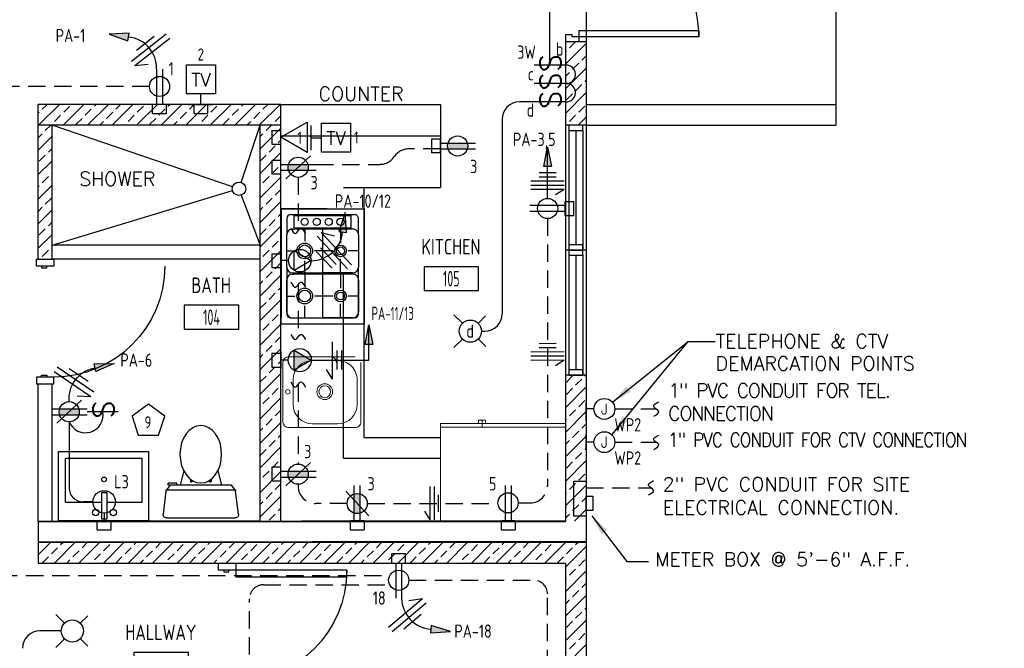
# Model space of a CAD drawing. Header units: inches. Extents: x 23373 to 33923, y 1540 to 5670.
# Tile 66 of 106: x 30240 to 30524, y 2423 to 2605. Entities that reach past the tile are written whole.
import ezdxf
from ezdxf.enums import TextEntityAlignment as Align

# ---------------------------------------------------------------- set-up
doc = ezdxf.new("R2010")
doc.units = ezdxf.units.IN
doc.header["$LTSCALE"] = 2
doc.header["$MEASUREMENT"] = 0
for name, pattern in [('DASHED', [0.75, 0.5, -0.25]), ('HIDDEN', [0.375, 0.25, -0.125]), ('HIDDEN2', [0.1875, 0.125, -0.0625])]:
    doc.linetypes.add(name, pattern=pattern)
doc.layers.get('0').update_dxf_attribs({"color": 8, "linetype": 'CONTINUOUS'})
for name, color, linetype in [('a-door', 8, 'CONTINUOUS'), ('eeCtvDist', 5, 'CONTINUOUS'), ('eeEquipment', 4, 'CONTINUOUS'), ('eeLight-LINE', 5, 'CONTINUOUS'), ('eeLightDist', 200, 'CONTINUOUS'), ('eeLightSwitches', 200, 'CONTINUOUS'), ('eeRecepDist', 120, 'CONTINUOUS'), ('eeRecepLINE', 120, 'HIDDEN'), ('eeTelDist', 5, 'CONTINUOUS'), ('EL-ANNO-TEXT', 4, 'CONTINUOUS'), ('FIXT', 8, 'CONTINUOUS'), ('G-SYMB', 1, 'CONTINUOUS'), ('Hatch-ExisWalls', 123, 'CONTINUOUS'), ('RECEP-DIST', 120, 'HIDDEN2'), ('roof', 8, 'DASHED'), ('TEXT', 2, 'CONTINUOUS'), ('Walls', 1, 'CONTINUOUS')]:
    doc.layers.add(name, color=color, linetype=linetype)
doc.layers.add('I-FURN', color=9, linetype='CONTINUOUS', lineweight=9)
doc.styles.add('100-48', font='archstyl.shx', dxfattribs={"width": 0.9, "height": 4.8})
doc.styles.add('COMP', font='simplex.shx', dxfattribs={"height": 9})
doc.styles.add('MED', font='archstyl.shx', dxfattribs={"width": 0.8, "height": 0.125})
doc.styles.get("Standard").update_dxf_attribs({"font": 'simplex.shx'})
doc.dimstyles.new('Copy of STANDARD', dxfattribs={"dimtxt": 8, "dimasz": 3, "dimexe": 3, "dimexo": 3, "dimgap": 3, "dimtad": 1, "dimrnd": 1, "dimzin": 3, "dimdsep": 46, "dimlunit": 4, "dimtxsty": 'Standard', "dimblk": 'ARCHTICK', "dimcen": 3, "dimdle": 3, "dimadec": 0, "dimazin": 0, "dimtfac": 1, "dimtix": 1, "dimtofl": 0, "dimtmove": 1, "dimatfit": 3, "dimfxl": 3, "dimtolj": 1, "dimtzin": 0, "dimlwd": -1, "dimlwe": -1, "dimarcsym": 0})
pattern_1 = [(45, (964.291, -41.873), (-3.5355339, 3.5355339), []), (45, (967.8267, -41.873), (-3.5355339, 3.5355339), [2.5, -1.25])]

# ---------------------------------------------------------------- blocks, each defined once
blk = doc.blocks.new('Recep-1')
at = {"layer": 'eeRecepDist', "linetype": 'Continuous'}
for p, q in [((0, 0.0176), (0.2108, 0.0176)), ((0, -0.0176), (0.2108, -0.0176))]:
    blk.add_line(p, q, dxfattribs=at)
blk.add_circle((0.1032, 0), 0.0606, dxfattribs=at)
blk = doc.blocks.new('CEIL-LGT')
at = {"layer": 'eeLightDist', "linetype": 'ByBlock'}
for p, q in [((-0.0477, 0.0477), (-0.0991, 0.0991)), ((0.047, 0.047), (0.0916, 0.0916)), ((-0.047, -0.047), (-0.0987, -0.0987)), ((0.0477, -0.0477), (0.0918, -0.0918))]:
    blk.add_line(p, q, dxfattribs=at)
blk.add_circle((0, 0), 0.0667, dxfattribs=at)
blk = doc.blocks.new('HR RECEPT')
at = {"layer": 'eeRecepDist', "linetype": 'Continuous'}
blk.add_hatch(color=256, dxfattribs=at).paths.add_polyline_path([(-0.2131, -0.2833), (-0.1716, -0.1701), (-0.2169, -0.1628)])
for p, q in [((-0.1716, -0.1701), (-0.2169, -0.1628)), ((-0.2169, -0.1628), (-0.2131, -0.2833)), ((-0.2131, -0.2833), (-0.1716, -0.1701))]:
    blk.add_line(p, q, dxfattribs=at)
at = {"layer": 'eeRecepDist', "linetype": 'ByBlock'}
blk.add_arc((-0.0063, -0.1893), 0.1894, 88.09486, 173.0878, dxfattribs=at)
blk = doc.blocks.new('WiresA')
at = {"layer": 'eeRecepDist'}
for p, q in [((0, 0.1333), (0, -0.1333)), ((0.0333, 0.1333), (0.0768, 0.0641)), ((0.0333, 0.1333), (0.0333, -0.1333)), ((-0.0333, 0.0681), (-0.0333, -0.0681))]:
    blk.add_line(p, q, dxfattribs=at)
blk = doc.blocks.new('CAJA 4X4 LUCES')
at = {"layer": 'eeLight-LINE', "color": 8, "ltscale": 2}
for p, q in [((24065.99, 2814.84), (24061.99, 2814.84)), ((24061.99, 2812.21), (24061.99, 2814.84)), ((24065.99, 2812.21), (24065.99, 2814.84)), ((24061.99, 2812.21), (24065.99, 2812.21))]:
    blk.add_line(p, q, dxfattribs=at)
blk = doc.blocks.new('AINC-ROOMID')
at = {"layer": 'G-SYMB'}
blk.add_lwpolyline([(-0.2473, -0.3519), (0.2533, -0.3519), (0.2533, -0.1607), (-0.2473, -0.1607)], close=True, dxfattribs=at)
at = {"layer": 'G-SYMB', "color": 4, "linetype": 'Continuous', "style": 'MED', "oblique": -180, "text_generation_flag": 6}
for tag, p in [('%%UROOM-ID', (0, 0.2093)), ('%%USPAN', (0, 0))]:
    blk.add_attdef(tag, text='', height=0.125, rotation=180, dxfattribs=at).set_placement(p, align=Align.MIDDLE)
at = {"layer": 'G-SYMB', "color": 4, "linetype": 'Continuous', "style": 'MED', "text_generation_flag": 6, "width": 0.75}
blk.add_attdef('R-NUM', text='', height=0.125, rotation=180, dxfattribs=at).set_placement((0.003, -0.2563), align=Align.MIDDLE)
blk = doc.blocks.new('HOME RUN')
at = {"layer": 'eeRecepDist', "linetype": 'Continuous'}
blk.add_hatch(color=256, dxfattribs=at).paths.add_polyline_path([(137.539, 589.731), (137.558, 589.85), (137.5121, 589.8485)])
for p, q in [((137.558, 589.85), (137.5121, 589.8485)), ((137.5121, 589.8485), (137.539, 589.731)), ((137.539, 589.731), (137.558, 589.85))]:
    blk.add_line(p, q, dxfattribs=at)
at = {"layer": 'eeRecepDist', "linetype": 'ByBlock', "ltscale": 7}
blk.add_arc((137.7239, 589.8629), 0.1894, 99.13572, 184.12866, dxfattribs=at)
blk = doc.blocks.new('50 AMPS')
at = {"layer": 'eeRecepDist', "linetype": 'Continuous'}
for p, q in [((137.6938, 590.0498), (137.7945, 590.1086)), ((137.7945, 590.1086), (137.7953, 589.9915)), ((137.8743, 589.9973), (137.8743, 590.1024)), ((137.7953, 589.9915), (137.6938, 590.0498)), ((137.8287, 590.0498), (137.8743, 590.0498))]:
    blk.add_line(p, q, dxfattribs=at)
blk.add_circle((137.7613, 590.0498), 0.0675, dxfattribs=at)
blk = doc.blocks.new('Wires2A')
at = {"layer": 'eeRecepDist'}
for p, q in [((0, 0.1333), (0, -0.1333)), ((0.0333, 0.1333), (0.0333, -0.1333)), ((0.0333, 0.1333), (0.0768, 0.0641)), ((-0.0667, 0.0681), (-0.0667, -0.0681)), ((-0.0333, 0.0681), (-0.0333, -0.0681))]:
    blk.add_line(p, q, dxfattribs=at)
blk = doc.blocks.new('RECEP-gf')
at = {"layer": 'eeRecepDist'}
blk.add_hatch(color=256, dxfattribs=at).paths.add_polyline_path([(137.8165, 590.8342, 0.073698), (137.8191, 590.8518, 0.073698), (137.8165, 590.8693), (137.7006, 590.8693, 0.073698), (137.698, 590.8518, 0.073698), (137.7006, 590.8342)])
at = {"layer": 'eeRecepDist', "linetype": 'Continuous'}
for p, q in [((137.6553, 590.8693), (137.8662, 590.8693)), ((137.6553, 590.8342), (137.8662, 590.8342))]:
    blk.add_line(p, q, dxfattribs=at)
blk.add_circle((137.7585, 590.8518), 0.0606, dxfattribs=at)
blk = doc.blocks.new('GF RECEP ACT')
at = {"layer": 'eeRecepDist'}
blk.add_line((137.6845, 589.8277), (137.8326, 589.9662), dxfattribs=at)
blk.add_blockref('RECEP-gf', (0, -0.9548), dxfattribs=at)
blk = doc.blocks.new('SP-SW')
at = {"layer": 'eeLightSwitches', "linetype": 'ByBlock'}
blk.add_line((0, 0), (0, 0.1873), dxfattribs=at)
blk.add_text('S', height=0.1272, dxfattribs=at).set_placement((-0.0418, 0.0268))
blk = doc.blocks.new('WALL-LGT')
at = {"layer": 'eeLightDist', "linetype": 'ByBlock'}
for p, q in [((-0.0525, 0), (0.0525, 0)), ((0, 0.0456), (0, 0))]:
    blk.add_line(p, q, dxfattribs=at)
blk.add_circle((0, 0.1131), 0.0675, dxfattribs=at)
blk = doc.blocks.new('TEL-OUT')
at = {"layer": 'eeTelDist', "linetype": 'ByBlock'}
for p, q in [((0, 0), (0.1574, 0.0909)), ((0.1574, 0.0909), (0.1574, -0.0909)), ((0.1574, -0.0909), (0, 0))]:
    blk.add_line(p, q, dxfattribs=at)
at = {"layer": 'eeTelDist'}
blk.add_line((0, -0.0725), (0, 0.0725), dxfattribs=at)
blk = doc.blocks.new('TV-out')
at = {"layer": 'eeCtvDist', "linetype": 'ByBlock'}
for p, q in [((0, 0.074), (0, -0.074)), ((0.0631, 0.0881), (0.2375, 0.0881)), ((0.0631, -0.0864), (0.0631, 0.0881)), ((0.2375, 0.0881), (0.2375, -0.0864)), ((0, 0), (0.0631, 0)), ((0.2375, -0.0864), (0.0631, -0.0864))]:
    blk.add_line(p, q, dxfattribs=at)
blk.add_text('TV', height=0.08, dxfattribs=at).set_placement((0.1512, -0.0423), align=Align.CENTER)
blk = doc.blocks.new('30 AMPS')
at = {"layer": 'eeRecepDist'}
for p, q in [((137.6921, 589.4798), (137.7956, 589.5395)), ((137.7956, 589.5395), (137.7956, 589.42)), ((137.7956, 589.42), (137.6921, 589.4798))]:
    blk.add_line(p, q, dxfattribs=at)
at = {"layer": 'eeRecepDist', "linetype": 'Continuous'}
for p, q in [((137.8743, 589.4276), (137.8743, 589.5326)), ((137.8287, 589.4801), (137.8743, 589.4801))]:
    blk.add_line(p, q, dxfattribs=at)
blk.add_circle((137.7613, 589.4801), 0.0692, dxfattribs=at)
at = {"layer": 'eeRecepDist'}
blk.add_solid([(137.6921, 589.4798), (137.7956, 589.5395), (137.7956, 589.42)], dxfattribs=at)
blk = doc.blocks.new('A$C6F230B04')
at = {"ltscale": 48}
for p, q in [((0.99, 26.61), (20.75, 26.61)), ((0.82, 18.91), (0, 25.49)), ((21.74, 25.49), (20.91, 18.91)), ((20.8, 18.63), (0.95, 18.63)), ((2.04, 17.13), (1.03, 18.41)), ((19.7, 17.13), (2.04, 17.13)), ((5.96, 13), (4.9, 17.13)), ((15.78, 13), (16.84, 17.13)), ((20.71, 18.41), (19.7, 17.13)), ((3.98, 16.63), (1.48, 16.63))]:
    blk.add_line(p, q, dxfattribs=at)
for p, q in [((1.48, 17.13), (1.48, 16.63)), ((1.87, 17.13), (1.5, 17.13)), ((3.98, 17.13), (3.98, 16.63)), ((7.9, 15.45), (7.9, 16.08)), ((8.15, 16.33), (8.15, 16.33)), ((8.4, 15.8), (8.4, 16.08)), ((13.34, 15.8), (13.34, 16.08)), ((13.59, 16.33), (13.59, 16.33)), ((13.84, 15.45), (13.84, 16.08))]:
    blk.add_line(p, q)
for centre in [(8.15, 16.09), (13.59, 16.09)]:
    blk.add_circle(centre, 0.125)
for centre, start, end in [((0.99, 25.61), 90, 187.1438), ((20.75, 25.61), 352.8562, 90), ((1.82, 19.03), 187.1438, 218.2232), ((19.92, 19.03), 321.7768, 352.8562)]:
    blk.add_arc(centre, 1, start, end, dxfattribs=at)
for centre, start, end in [((8.15, 16.08), 90, 180), ((8.15, 16.08), 0, 90), ((13.59, 16.08), 90, 180), ((13.59, 16.08), 0, 90)]:
    blk.add_arc(centre, 0.25, start, end)
blk.add_ellipse((10.87, 8.25), major_axis=(0, 8.29), ratio=0.724165)
blk = doc.blocks.new('Refrigerator-2 door - 36 in top')
for p, q in [((0, -26.999999), (36, -26.999999)), ((11, -27.999999), (11, -28.999999)), ((12, -26.999999), (12, -28.999999)), ((13, -28.999999), (13, -27.999999)), ((11, -28.999999), (13, -28.999999))]:
    blk.add_line(p, q)
blk.add_lwpolyline([(0, -27.999999), (0, 0), (36, 0), (36, -27.999999)], close=True)
blk = doc.blocks.new('*U5')
for points in [[(0, 0), (1.5, 0), (1.5, 2), (2, 2), (2, 4), (0, 4)], [(72, 0), (70.5, 0), (70.5, 2), (70, 2), (70, 4), (72, 4)]]:
    blk.add_lwpolyline(points)
for points in [[(3.25, 0), (3.25, -34.5), (1.5, -34.5), (1.5, 0)], [(68.75, 0), (68.75, -34.5), (70.5, -34.5), (70.5, 0)]]:
    blk.add_lwpolyline(points, close=True)
for centre, start, end in [((1.5, 0), 270, 0), ((70.5, 0), 180, 270)]:
    blk.add_arc(centre, 34.5, start, end)
blk = doc.blocks.new('_ArchTick')
at = {"color": 0, "linetype": 'ByBlock', "const_width": 0.15}
blk.add_lwpolyline([(-0.5, -0.5), (0.5, 0.5)], dxfattribs=at)

msp = doc.modelspace()

# ---------------------------------------------------------------- hatches: boundary and pattern name
at = {"layer": 'eeRecepDist', "linetype": 'Continuous'}
for points in [[(30392.18312566, 2568.02921917), (30393.28453653, 2562.35008068), (30391.08171479, 2562.35008068)], [(30340.65951115, 2516.7358668), (30341.76092202, 2511.05672831), (30339.55810028, 2511.05672831)]]:
    msp.add_hatch(color=256, dxfattribs=at).paths.add_polyline_path(points)
at = {"layer": 'Hatch-ExisWalls'}
h = msp.add_hatch(dxfattribs=at)
h.set_pattern_fill('ANSI33', color=8, scale=20)
h.set_pattern_definition(pattern_1)
h.paths.add_polyline_path([(30403.29106556, 2580.23417149), (30403.29106556, 2574.23417149)])
h.paths.add_polyline_path([(30475.29106556, 2706.23417149), (30475.29106556, 2700.23417149)])
h.paths.add_polyline_path([(30315.29106556, 2580.23417149), (30245.29106556, 2580.23417149), (30245.29106556, 2574.23417149), (30315.29106556, 2574.23417149)])
h = msp.add_hatch(dxfattribs=at)
h.set_pattern_fill('ANSI33', color=8, scale=20)
h.set_pattern_definition(pattern_1)
h.paths.add_polyline_path([(30403.29106556, 2598.23417149), (30397.29106689, 2598.23417149), (30397.29106689, 2574.23417149), (30403.29106556, 2574.23417149)])
h.paths.add_polyline_path([(30403.29106556, 2706.23417149), (30397.29106556, 2706.23417149), (30397.29106556, 2670.23417149), (30403.29106556, 2670.23417149)])
h = msp.add_hatch(dxfattribs=at)
h.set_pattern_fill('ANSI33', color=8, scale=20)
h.set_pattern_definition(pattern_1)
h.paths.add_polyline_path([(30209.29106556, 2600.23417149), (30205.29106556, 2600.23417149), (30205.29106556, 2520.23417149), (30209.29106556, 2520.23417149)])
h.paths.add_polyline_path([(30109.29106556, 2600.23417149), (30103.29106556, 2600.23417149), (30103.29106556, 2566.2341716), (30109.29106556, 2566.2341716)])
h.paths.add_polyline_path([(30109.29106556, 2494.2341716), (30103.29106556, 2494.2341716), (30103.29106556, 2459.99567315), (30109.29106556, 2460.0282288), (30109.2880337, 2460.23417149), (30109.29106556, 2460.23417149)])
h.paths.add_polyline_path([(30249.29106556, 2574.23417149), (30245.29106556, 2574.23417149), (30245.29106556, 2535.64765252), (30249.29106556, 2535.64765252)])
edge = h.paths.add_edge_path()
edge.add_line((30315.29106556, 2574.23417149), (30309.29106556, 2574.23417149))
edge.add_line((30309.29106556, 2574.23417149), (30309.29106556, 2516.08302218))
edge.add_arc((30279.36963731, 2513.91319931), 30, 0, 4.1476780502, ccw=False)
edge.add_arc((30279.36963731, 2513.91319931), 30, -4.1476780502, 0, ccw=False)
edge.add_line((30309.29106556, 2511.74337645), (30309.29106556, 2460.23417149))
edge.add_line((30309.29106556, 2460.23417149), (30315.29106556, 2460.23417149))
edge.add_line((30315.29106556, 2460.23417149), (30315.29106556, 2574.23417149))
h = msp.add_hatch(dxfattribs=at)
h.set_pattern_fill('ANSI33', color=8, scale=20)
h.set_pattern_definition(pattern_1)
h.paths.add_polyline_path([(30403.29106556, 2496.23417149), (30403.29106556, 2502.23417349), (30403.29106556, 2502.1714362), (30397.29106689, 2502.29690677), (30397.29106689, 2460.23417149), (30397.29106556, 2460.23417149), (30397.29106556, 2457.0282288), (30397.29106556, 2460.0282288), (30403.29106556, 2460.13120014)])
h = msp.add_hatch(dxfattribs=at)
h.set_pattern_fill('ANSI33', color=8, scale=20)
h.set_pattern_definition([(45, (964.291, 60.673), (-3.5355339, 3.5355339), []), (45, (967.8267, 60.673), (-3.5355339, 3.5355339), [2.5, -1.25])])
h.paths.add_polyline_path([(30109.29106556, 2454.0282288), (30103.29106556, 2454.0282288), (30103.29106556, 2448.0282288), (30109.29106556, 2448.0282288)])
h.paths.add_polyline_path([(30109.29106556, 2448.0282288), (30103.29106556, 2448.0282288), (30103.29106556, 2406.0282288), (30109.29106556, 2406.0282288)])
h.paths.add_polyline_path([(30109.29106556, 2370.0282288), (30103.29106556, 2370.0282288), (30103.29106556, 2328.0282288), (30109.29106556, 2328.0282288)])
h.paths.add_polyline_path([(30109.29106556, 2328.0282288), (30103.29106556, 2328.0282288), (30103.29106556, 2322.0282288), (30109.29106556, 2322.0282288)])
h.paths.add_polyline_path([(30139.29106998, 2328.0282288), (30109.29106556, 2328.0282288), (30109.29106556, 2322.0282288), (30139.2910702, 2322.0282288)])
h.paths.add_polyline_path([(30209.29106556, 2328.0282288), (30139.29106998, 2328.0282288), (30139.2910702, 2322.0282288), (30209.29106556, 2322.0282288)])
h.paths.add_polyline_path([(30367.29106556, 2328.0282288), (30245.29106556, 2328.0282288), (30245.29106556, 2322.0282288), (30367.29106556, 2322.0282288)])
h.paths.add_polyline_path([(30397.29106556, 2328.0282288), (30367.29106556, 2328.0282288), (30367.29106556, 2322.0282288), (30397.29106556, 2322.0282288)])
h.paths.add_polyline_path([(30403.29106556, 2328.0282288), (30397.29106556, 2328.0282288), (30397.29106556, 2322.0282288), (30403.29106556, 2322.0282288)])
h.paths.add_polyline_path([(30403.29106556, 2370.0282288), (30397.29106556, 2370.0282288), (30397.29106556, 2328.0282288), (30403.29106556, 2328.0282288)])
h.paths.add_polyline_path([(30403.29106556, 2448.0282288), (30397.29106556, 2448.0282288), (30397.29106556, 2406.0282288), (30403.29106556, 2406.0282288)])
h.paths.add_polyline_path([(30403.29106556, 2454.0282288), (30397.29106556, 2454.0282288), (30397.29106556, 2448.0282288), (30403.29106556, 2448.0282288)])
h.paths.add_polyline_path([(30397.29106556, 2454.0282288), (30367.29106556, 2454.0282288), (30367.29106556, 2448.0282288), (30397.29106556, 2448.0282288)])
h.paths.add_polyline_path([(30367.29106556, 2454.0282288), (30245.29106556, 2454.0282288), (30245.29106556, 2448.0282288), (30367.29106556, 2448.0282288)])

# ---------------------------------------------------------------- linework, layer by layer
at = {"color": 1}
for p, q in [((30475.29106556, 2700.23417149), (30475.29106556, 2580.23417149)), ((30403.29106556, 2634.23417149), (30403.29106556, 2598.23417149)), ((30301.33259199, 2556.42278445), (30249.29106556, 2574.23417149)), ((30303.79961358, 2557.73583767), (30309.29106556, 2574.23417149)), ((30249.29106556, 2539.64765252), (30301.32788311, 2555.40653506)), ((30303.8198615, 2554.08310625), (30309.29106556, 2539.64765252)), ((30309.29106556, 2539.64765252), (30249.29106556, 2539.64765252)), ((30309.29106556, 2535.64765252), (30249.29106556, 2535.64765252))]:
    msp.add_line(p, q, dxfattribs=at)
at = {"color": 8}
for p, q in [((30315.29106556, 2580.23417149), (30361.29106556, 2580.23417149)), ((30361.29106556, 2580.23417149), (30361.29106556, 2556.23417149)), ((30333.29106556, 2556.23417149), (30361.29106556, 2556.23417149)), ((30339.29106556, 2484.23417149), (30339.29106556, 2556.23417149)), ((30328.6053324, 2550.10124058), (30315.31471628, 2550.10124058)), ((30315.31471628, 2550.10124058), (30315.31471628, 2518.78640344)), ((30315.31471628, 2550.10124058), (30339.31471628, 2550.10124058)), ((30315.31471628, 2517.0302966), (30315.31471628, 2550.10124058)), ((30315.31471628, 2550.10124058), (30339.29106556, 2550.10124058)), ((30339.29106556, 2550.10124058), (30339.29106556, 2517.0302966)), ((30316.96819053, 2547.34528806), (30316.96819053, 2542.66012013)), ((30318.0706688, 2548.44776633), (30336.53511304, 2548.44776633)), ((30319.03503334, 2548.17202519), (30335.5707485, 2548.17202519)), ((30319.03503334, 2548.17202519), (30319.03503334, 2544.58933553)), ((30335.5707485, 2544.58933553), (30335.5707485, 2548.17202519)), ((30337.63759131, 2542.66012013), (30337.63759131, 2547.34528806)), ((30318.62166478, 2544.31359439), (30319.03503334, 2544.31359439)), ((30335.5707485, 2544.58933553), (30319.03503334, 2544.58933553)), ((30335.5707485, 2544.31359439), (30319.03503334, 2544.31359439)), ((30322.13578388, 2544.31359439), (30322.13578388, 2540.8121195)), ((30327.30289092, 2544.31359439), (30327.30289092, 2531.68251005)), ((30332.47048427, 2544.31359439), (30332.47048427, 2540.23340351)), ((30335.98411706, 2544.31359439), (30335.5707485, 2544.31359439)), ((30316.96819053, 2533.3359843), (30316.96819053, 2542.66012013)), ((30337.63759131, 2542.66012013), (30337.63759131, 2533.3359843)), ((30316.96819053, 2537.99829538), (30319.32195976, 2537.99829538)), ((30330.23488982, 2537.99829538), (30324.94960801, 2537.99829538)), ((30332.47048427, 2531.68251005), (30332.47048427, 2535.76270092)), ((30337.63759131, 2537.99829538), (30334.70559241, 2537.99829538)), ((30316.96819053, 2533.3359843), (30316.96819053, 2519.78624912)), ((30322.13578388, 2531.68251005), (30322.13578388, 2535.18447125)), ((30337.63759131, 2519.78624912), (30337.63759131, 2533.3359843)), ((30316.96819053, 2520.3372451), (30316.96819053, 2529.66138093)), ((30318.62166478, 2531.68251005), (30327.30289092, 2531.68251005)), ((30318.62166478, 2531.3153415), (30319.03503334, 2531.3153415)), ((30335.5707485, 2531.3153415), (30319.03503334, 2531.3153415)), ((30322.13578388, 2531.3153415), (30322.13578388, 2527.8133803)), ((30335.98411706, 2531.68251005), (30327.30289092, 2531.68251005)), ((30327.30289092, 2531.3153415), (30327.30289092, 2518.68377085)), ((30332.47048427, 2531.3153415), (30332.47048427, 2527.23466431)), ((30335.98411706, 2531.3153415), (30335.5707485, 2531.3153415)), ((30337.63759131, 2529.66138093), (30337.63759131, 2520.3372451)), ((30316.96819053, 2524.99955617), (30319.32195976, 2524.99955617)), ((30330.23488982, 2524.99955617), (30324.94960801, 2524.99955617)), ((30337.63759131, 2524.99955617), (30334.70559241, 2524.99955617)), ((30322.13578388, 2518.68377085), (30322.13578388, 2522.18573205)), ((30332.47048427, 2518.68377085), (30332.47048427, 2522.76396172)), ((30318.0706688, 2518.68377085), (30336.53511304, 2518.68377085)), ((30318.62166478, 2518.68377085), (30327.30289092, 2518.68377085)), ((30335.98411706, 2518.68377085), (30327.30289092, 2518.68377085)), ((30315.31471628, 2517.0302966), (30339.29106556, 2517.0302966)), ((30339.29106556, 2484.23417149), (30361.29106556, 2484.23417149))]:
    msp.add_line(p, q, dxfattribs=at)
at = {"color": 1}
msp.add_circle((30303.19056739, 2555.90603976), 1.92849622, dxfattribs=at)
at = {"color": 8}
for centre, radius in [((30322.13578388, 2546.38092352), 1.02424463), ((30325.60807981, 2546.38092352), 1.02424463), ((30329.08037574, 2546.38092352), 1.02424463), ((30332.47048427, 2546.38092352), 1.02424463), ((30322.13578388, 2537.99829538), 2.26271629), ((30322.13578388, 2537.99829538), 1.71153551), ((30332.47048427, 2537.99829538), 1.68421428), ((30332.47048427, 2537.99829538), 1.1330335), ((30322.13578388, 2524.99955617), 2.26271629), ((30322.13578388, 2524.99955617), 1.71153551), ((30332.47048427, 2524.99955617), 1.68421428), ((30332.47048427, 2524.99955617), 1.1330335)]:
    msp.add_circle(centre, radius, dxfattribs=at)
for centre, radius, start, end in [((30318.0706688, 2547.34528806), 1.10236156, 90, 180), ((30336.53511304, 2547.34528806), 1.10236156, 0, 90.0000025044), ((30318.62166478, 2542.66012013), 1.65354234, 90.0000025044, 180), ((30335.98411706, 2542.66012013), 1.65354234, 0, 90.0000025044), ((30318.62166478, 2533.3359843), 1.65354234, 180, 270), ((30335.98411706, 2533.3359843), 1.65354234, 270, 0), ((30318.62166478, 2529.66138093), 1.65354234, 90.0000025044, 180), ((30335.98411706, 2529.66138093), 1.65354234, 0, 90.0000025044), ((30318.62166478, 2520.3372451), 1.65354234, 180, 270), ((30318.0706688, 2519.78624912), 1.10236156, 180, 270), ((30335.98411706, 2520.3372451), 1.65354234, 270, 0), ((30336.53511304, 2519.78624912), 1.10236156, 270, 0)]:
    msp.add_arc(centre, radius, start, end, dxfattribs=at)
at = {"layer": 'a-door'}
for p, q in [((30397.29106556, 2574.23417149), (30397.29106689, 2538.23417149)), ((30398.29106556, 2572.73417149), (30398.29106556, 2538.23417349)), ((30400.29106556, 2572.73417149), (30400.29106556, 2539.73417349)), ((30402.29106556, 2572.73417149), (30402.29106556, 2538.23417349)), ((30403.29106556, 2574.23417149), (30403.29106556, 2538.23417149)), ((30397.29106556, 2538.23417149), (30397.29106689, 2502.23417149)), ((30403.29106556, 2538.23417149), (30403.29106556, 2502.23417149)), ((30398.29106556, 2536.73417149), (30398.29106556, 2502.23417349)), ((30400.29106556, 2536.73417149), (30400.29106556, 2503.73417349)), ((30402.29106556, 2536.73417149), (30402.29106556, 2502.23417349)), ((30273.29106556, 2460.23417149), (30309.29106556, 2460.23417149))]:
    msp.add_line(p, q, dxfattribs=at)
for points in [[(30398.29106556, 2574.23417149), (30398.29106556, 2572.73417149), (30402.29106556, 2572.73417149), (30402.29106556, 2574.23417149)], [(30398.29106556, 2539.73417349), (30398.29106556, 2538.23417349), (30402.29106556, 2538.23417349), (30402.29106556, 2539.73417349)], [(30398.29106556, 2538.23417149), (30398.29106556, 2536.73417149), (30402.29106556, 2536.73417149), (30402.29106556, 2538.23417149)], [(30398.29106556, 2503.73417349), (30398.29106556, 2502.23417349), (30402.29106556, 2502.23417349), (30402.29106556, 2503.73417349)]]:
    msp.add_lwpolyline(points, close=True, dxfattribs=at)
at = {"layer": 'a-door', "linetype": 'Continuous', "lineweight": -3}
for points in [[(30244.79106556, 2533.64765252), (30244.79106556, 2535.64765252), (30249.79106556, 2535.64765252), (30249.79106556, 2533.64765252)], [(30246.29106556, 2533.64765252), (30246.29106556, 2533.14765252), (30247.79106556, 2533.14765252), (30247.79106556, 2533.64765252)], [(30244.79106556, 2501.64765252), (30244.79106556, 2499.64765252), (30249.79106556, 2499.64765252), (30249.79106556, 2501.64765252)], [(30246.29106556, 2501.64765252), (30246.29106556, 2502.14765252), (30247.79106556, 2502.14765252), (30247.79106556, 2501.64765252)], [(30297.29106556, 2446.0282288), (30297.29106556, 2448.0282288), (30302.29106556, 2448.0282288), (30302.29106556, 2446.0282288)], [(30298.79106556, 2446.0282288), (30298.79106556, 2445.5282288), (30300.29106556, 2445.5282288), (30300.29106556, 2446.0282288)], [(30302.29106556, 2446.0282288), (30302.29106556, 2444.0282288), (30334.29106556, 2444.0282288), (30334.29106556, 2446.0282288)]]:
    msp.add_lwpolyline(points, close=True, dxfattribs=at)
at = {"layer": 'a-door', "linetype": 'Continuous', "lineweight": -3, "extrusion": (0, 0, -1)}
for centre in [(-30249.79106556, 2533.64765252), (-30302.29106556, 2446.0282288)]:
    msp.add_arc(centre, 32, 180, 270, dxfattribs=at)
at = {"layer": 'eeCtvDist', "linetype": 'ByBlock'}
for p, q in [((30288.03957623, 2591.63640729), (30296.4139039, 2591.63640729)), ((30288.03957623, 2583.26207963), (30288.03957623, 2591.63640729)), ((30296.4139039, 2591.63640729), (30296.4139039, 2583.26207963)), ((30296.4139039, 2583.26207963), (30288.03957623, 2583.26207963)), ((30292.22674006, 2580.23425172), (30292.22674006, 2583.26207963)), ((30288.67588313, 2580.23425172), (30295.77759699, 2580.23425172))]:
    msp.add_line(p, q, dxfattribs=at)
at = {"layer": 'eeEquipment'}
for p, q in [((30399.69575278, 2461.52932126), (30399.69689539, 2471.65803979)), ((30399.69689539, 2471.65803979), (30403.29163687, 2471.6575345)), ((30403.29163687, 2471.6575345), (30403.29049426, 2461.52881596)), ((30403.29049426, 2461.52881596), (30399.69575278, 2461.52932126))]:
    msp.add_line(p, q, dxfattribs=at)
msp.add_lwpolyline([(30403.29086327, 2463.18536987), (30403.29126786, 2467.34486657), (30405.20847292, 2467.34459708), (30405.20806833, 2463.18510038)], close=True, dxfattribs=at)
at = {"layer": 'eeLight-LINE', "ltscale": 10}
for p, q in [((30392.79520059, 2591.51494074), (30392.79520059, 2634.94501528)), ((30388.29917649, 2580.95340224), (30384.0507902, 2580.95340224)), ((30379.0507902, 2575.95340224), (30379.0507902, 2519.85917211)), ((30373.11606577, 2514.85917211), (30374.0507902, 2514.85917211)), ((30254.24566448, 2488.73990032), (30254.24566448, 2469.6606713)), ((30261.09680537, 2465.6606713), (30258.24566448, 2465.6606713)), ((30251.96606569, 2428.47792115), (30245.79520059, 2428.47792115))]:
    msp.add_line(p, q, dxfattribs=at)
at = {"layer": 'eeLight-LINE', "color": 8}
for p, q in [((30361.29114579, 2567.39083557), (30361.29130626, 2569.07750754)), ((30315.29106556, 2561.25790466), (30315.29122603, 2562.94457663)), ((30397.13752815, 2551.07715048), (30397.13736769, 2549.39047852)), ((30315.29106556, 2472.82015127), (30315.29122603, 2474.50682324)), ((30338.13440152, 2460.23369054), (30336.44772956, 2460.233851)), ((30381.62261634, 2460.21266911), (30379.93594437, 2460.21282957)), ((30348.40293444, 2448.02838926), (30350.0896064, 2448.0282288))]:
    msp.add_line(p, q, dxfattribs=at)
at = {"layer": 'eeLight-LINE', "ltscale": 10}
for centre, radius, start, end in [((30397.56909857, 2588.87455611), 2.65498273, 263.9888954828, 96.0111045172), ((30397.56909857, 2583.59378686), 2.65498273, 263.9888954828, 96.0111045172), ((30384.0507902, 2575.95340224), 5, 90, 180), ((30374.0507902, 2519.85917211), 5, 270, 0), ((30258.93448096, 2490.66502898), 5.06864088, 202.3220139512, 11.1783294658), ((30258.24566448, 2469.6606713), 4, 180, 270), ((30245.79520059, 2423.47792115), 5, 90, 180)]:
    msp.add_arc(centre, radius, start, end, dxfattribs=at)
at = {"layer": 'eeRecepDist', "linetype": 'Continuous'}
for p, q in [((30391.08171479, 2562.35008068), (30392.18312566, 2568.02921917)), ((30392.18312566, 2568.02921917), (30393.28453653, 2562.35008068)), ((30393.28453653, 2562.35008068), (30391.08171479, 2562.35008068)), ((30339.55810028, 2511.05672831), (30340.65951115, 2516.7358668)), ((30340.65951115, 2516.7358668), (30341.76092202, 2511.05672831)), ((30341.76092202, 2511.05672831), (30339.55810028, 2511.05672831))]:
    msp.add_line(p, q, dxfattribs=at)
at = {"layer": 'eeRecepDist'}
for p, q in [((30396.98094526, 2558.08877845), (30387.38095917, 2558.0724318)), ((30394.62847842, 2560.4847762), (30389.72525268, 2560.47642709)), ((30394.63052175, 2559.28477794), (30389.72729601, 2559.27642883)), ((30396.98298859, 2556.88878019), (30387.3830025, 2556.87243354)), ((30396.98503192, 2555.68878193), (30387.38504584, 2555.67243528)), ((30330.16032711, 2501.04445327), (30330.11328436, 2511.84435081)), ((30394.63243722, 2511.26914884), (30389.72921148, 2511.26079973)), ((30394.63448055, 2510.06915058), (30389.73125482, 2510.06080147)), ((30331.49843604, 2503.77730104), (30331.47440879, 2509.29338566)), ((30332.84842323, 2503.78318138), (30332.82439599, 2509.299266)), ((30396.98284207, 2508.87314758), (30387.38285599, 2508.85680093)), ((30396.9848854, 2507.67314932), (30387.38489932, 2507.65680267)), ((30396.98692873, 2506.47315106), (30387.38694265, 2506.45680441)), ((30396.98692873, 2506.47315106), (30394.49781382, 2504.902654)), ((30330.16032711, 2501.04445327), (30328.38609494, 2503.84001027)), ((30403.29106556, 2490.70161235), (30403.29106556, 2494.21858998)), ((30403.29106556, 2489.07653256), (30403.29106556, 2492.59351019)), ((30405.53915437, 2492.46010116), (30403.29106556, 2492.46010116)), ((30403.29106556, 2481.45123846), (30403.29106556, 2484.96821609)), ((30403.29106556, 2481.12144245), (30403.29106556, 2484.63842008)), ((30405.53915437, 2482.87993126), (30403.29106556, 2482.87993126)), ((30358.34359659, 2460.49147052), (30358.32724993, 2470.09145661)), ((30359.54359485, 2460.49351385), (30359.52724819, 2470.09349994)), ((30360.74162988, 2462.83409964), (30360.73328077, 2467.73732537)), ((30358.34359659, 2460.49147052), (30356.77309953, 2462.98058544))]:
    msp.add_line(p, q, dxfattribs=at)
for centre in [(30408.55540363, 2492.45792464), (30408.55540363, 2482.87775474)]:
    msp.add_circle(centre, 3.01625004, dxfattribs=at)
at = {"layer": 'eeRecepLINE', "ltscale": 10}
for p, q in [((30277.38380479, 2585.39988101), (30219.25425078, 2585.39988101)), ((30361.29130626, 2567.39083556), (30352.12652982, 2567.39083556)), ((30325.41133809, 2562.94457663), (30343.81052356, 2562.94457663)), ((30320.24566448, 2559.19348845), (30320.24566448, 2543.77932279)), ((30392.18284903, 2547.32653366), (30392.18284903, 2470.39932819)), ((30320.24566448, 2528.27105635), (30320.24566448, 2513.21432561)), ((30320.24566448, 2499.50060436), (30320.24566448, 2476.57123946)), ((30411.57165367, 2492.45792464), (30423.48541022, 2492.44441153)), ((30411.57165367, 2482.87775474), (30423.48541022, 2482.86424164)), ((30320.24566448, 2470.75573506), (30320.24566448, 2470.18869062)), ((30403.29142353, 2469.76640309), (30422.01154145, 2469.74516991)), ((30334.38331336, 2465.18869062), (30325.24566448, 2465.18869062)), ((30340.19881777, 2465.18869062), (30377.87574759, 2465.25244975)), ((30383.687526, 2465.39932819), (30387.18284903, 2465.39932819)), ((30159.28006606, 2444.44543504), (30346.67916797, 2444.44543504)), ((30310.24586671, 2441.76789604), (30346.65038848, 2441.76784278)), ((30352.15273516, 2443.14780493), (30388.12582907, 2443.14780492)), ((30392.12582907, 2403.01051286), (30392.12582907, 2439.14780492)), ((30306.24586086, 2384.17957019), (30306.24586086, 2437.76789604))]:
    msp.add_line(p, q, dxfattribs=at)
at = {"layer": 'eeRecepLINE', "linetype": 'Continuous'}
for p, q in [((30392.18289423, 2553.14203806), (30392.18312566, 2568.02921917)), ((30340.65951115, 2506.53534335), (30340.65951115, 2516.7358668)), ((30324.0390725, 2506.53534335), (30340.65951115, 2506.53534335))]:
    msp.add_line(p, q, dxfattribs=at)
at = {"layer": 'eeRecepLINE', "ltscale": 10}
for centre, radius, start, end in [((30352.12652982, 2562.39083556), 5, 90, 146.263513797), ((30343.81052356, 2567.94457663), 5, 270, 326.2635137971), ((30325.24566448, 2470.18869062), 5, 180, 270), ((30387.18284903, 2470.39932819), 5, 270, 0), ((30310.24586086, 2437.76789604), 4, 89.9999161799, 180), ((30388.12582907, 2439.14780492), 4, 0, 89.9999999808)]:
    msp.add_arc(centre, radius, start, end, dxfattribs=at)
at = {"layer": 'eeRecepLINE', "linetype": 'Continuous'}
for points in [[(30318.1656868, 2544.51735224), (30319.55233703, 2543.0412867), (30320.93898725, 2544.51735224), (30322.32563748, 2543.0412867)], [(30318.1656868, 2529.00908579), (30319.55233703, 2527.53302025), (30320.93898725, 2529.00908579), (30322.32563748, 2527.53302025)], [(30318.1656868, 2513.95235505), (30319.55233703, 2512.47628952), (30320.93898725, 2513.95235505), (30322.32563748, 2512.47628952)], [(30318.1656868, 2500.23863381), (30319.55233703, 2498.76256827), (30320.93898725, 2500.23863381), (30322.32563748, 2498.76256827)], [(30422.75833762, 2490.35671378), (30424.23440315, 2491.74336401), (30422.75833762, 2493.13001423), (30424.23440315, 2494.51666446)], [(30422.75833762, 2480.77654389), (30424.23440315, 2482.16319411), (30422.75833762, 2483.54984433), (30424.23440315, 2484.93649456)], [(30421.24890372, 2467.66519223), (30422.72496925, 2469.05184246), (30421.24890372, 2470.43849268), (30422.72496925, 2471.82514291)]]:
    msp.add_spline(points, degree=3, dxfattribs=at)
at = {"layer": 'FIXT'}
for p, q in [((30251.14003086, 2480.23417149), (30277.14003086, 2480.23417149)), ((30251.14003086, 2460.23417149), (30251.14003086, 2480.23417149)), ((30277.14003086, 2480.23417149), (30277.14003086, 2460.23417149)), ((30253.14003086, 2478.23417149), (30275.14003086, 2478.23417149)), ((30253.14003086, 2465.48019779), (30253.14003086, 2478.23417149)), ((30275.14003086, 2478.23417149), (30275.14003086, 2465.48019779)), ((30263.59376293, 2468.26412533), (30263.59376293, 2460.82358266)), ((30265.19583814, 2468.26412533), (30263.59376293, 2468.26412533)), ((30265.19583814, 2460.82358266), (30265.19583814, 2468.26412533)), ((30263.59376293, 2465.48019779), (30253.14003086, 2465.48019779)), ((30275.14003086, 2465.48019779), (30265.19583814, 2465.48019779)), ((30277.14003086, 2460.23417149), (30251.14003086, 2460.23417149)), ((30263.59376293, 2460.82358266), (30265.19583814, 2460.82358266))]:
    msp.add_line(p, q, dxfattribs=at)
for centre, radius in [((30264.2803559, 2472.1560869), 0.68659297), ((30261.87728051, 2462.59790711), 0.91544482), ((30266.96950545, 2462.59790711), 0.91544482)]:
    msp.add_circle(centre, radius, dxfattribs=at)
at = {"layer": 'I-FURN', "color": 8}
for p, q in [((30317.50421087, 2507.48721069), (30336.69943073, 2507.48714261)), ((30315.85068799, 2505.83366835), (30315.85068799, 2488.73845023)), ((30324.29786807, 2506.38466433), (30331.73880858, 2506.38466433)), ((30338.35300224, 2505.83366835), (30338.35297306, 2488.74646808)), ((30318.7860311, 2493.70737998), (30318.7860311, 2500.87275928)), ((30337.25062123, 2500.87275928), (30337.25062123, 2493.70737998)), ((30317.50421087, 2487.09292857), (30336.69943073, 2487.09299665)), ((30331.73881344, 2488.19547493), (30324.29787293, 2488.19547493))]:
    msp.add_line(p, q, dxfattribs=at)
for centre, radius in [((30327.92577426, 2497.43339389), 2.26001238), ((30327.92577426, 2497.43339389), 1.68200641), ((30317.25519814, 2497.36800077), 0.65410217)]:
    msp.add_circle(centre, radius, dxfattribs=at)
for centre, radius, start, end in [((30317.50421087, 2505.83366835), 1.65354234, 90.0000025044, 180), ((30329.63740209, 2505.83366835), 1.65354234, 0, 90.0000100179), ((30324.29786807, 2500.87275928), 5.51180779, 90.0000025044, 180), ((30331.73881344, 2500.87275928), 5.51180779, 0, 90.0000100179), ((30324.29787293, 2493.70737998), 5.51180779, 180, 270), ((30331.73881344, 2493.70737998), 5.51180779, 270, 0), ((30317.50421087, 2488.74647091), 1.65354234, 180, 269.9999974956), ((30336.69943073, 2488.74647091), 1.65354234, 269.9999899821, 0)]:
    msp.add_arc(centre, radius, start, end, dxfattribs=at)
at = {"layer": 'RECEP-DIST', "linetype": 'Continuous'}
msp.add_lwpolyline([(30277.07085819, 2493.84078252), (30272.36428553, 2490.42125732), (30274.16203631, 2484.88834932), (30279.97968007, 2484.88834932), (30281.77743085, 2490.42125732)], close=True, dxfattribs=at)
at = {"layer": 'roof', "ltscale": 53}
for p, q in [((30315.07357975, 2571.19287861), (30361.07357975, 2571.19287861)), ((30333.29106556, 2478.23417149), (30333.29106556, 2556.23417149)), ((30333.29106556, 2478.23417149), (30361.29106556, 2478.23417149))]:
    msp.add_line(p, q, dxfattribs=at)
at = {"layer": 'Walls'}
for p, q in [((30397.29106556, 2598.23417149), (30397.29106556, 2574.23417149)), ((30403.29106556, 2598.23417149), (30397.29106689, 2598.23417149)), ((30403.29106556, 2598.23417149), (30403.29106556, 2574.23417149)), ((30315.29106556, 2580.23417149), (30245.29106556, 2580.23417149)), ((30245.29106556, 2535.64765252), (30245.29106556, 2580.23417149)), ((30315.29106556, 2460.23417149), (30315.29106556, 2580.23417149)), ((30403.29106556, 2580.23417149), (30475.29106556, 2580.23417149)), ((30475.29106556, 2580.23417149), (30475.29106556, 2574.23417149)), ((30315.29106556, 2574.23417149), (30245.29106556, 2574.23417149)), ((30315.29106556, 2574.23417149), (30245.29106556, 2574.23417149)), ((30249.29106556, 2535.64765252), (30249.29106556, 2574.23417149)), ((30309.29106556, 2460.23417149), (30309.29106556, 2574.23417149)), ((30403.29106556, 2574.23417149), (30397.29106556, 2574.23417149)), ((30403.29106556, 2574.23417149), (30475.29106556, 2574.23417149)), ((30403.29106556, 2538.23417149), (30397.29106556, 2538.23417149)), ((30403.29106556, 2538.23417149), (30397.29106689, 2538.23417149)), ((30245.29106556, 2535.64765252), (30249.29106556, 2535.64765252)), ((30403.29106556, 2502.23417149), (30397.29106689, 2502.23417149)), ((30397.29106689, 2502.23417149), (30397.29106844, 2460.0282288)), ((30403.29106556, 2502.23417149), (30403.29106556, 2454.23417149)), ((30245.29134459, 2460.02822918), (30245.29106556, 2499.64765252)), ((30245.29106556, 2499.64765252), (30249.29106556, 2499.64765252)), ((30249.29133725, 2460.03364871), (30249.29106556, 2499.64765252)), ((30397.29106556, 2460.23417149), (30245.29106556, 2460.0282288)), ((30245.29106556, 2460.0282288), (30397.29106844, 2460.02822858)), ((30245.29106556, 2460.0282288), (30245.29106556, 2454.0282288)), ((30403.29106556, 2454.22635089), (30245.29106556, 2454.0282288)), ((30245.29106556, 2454.0282288), (30403.29106556, 2454.0282288)), ((30245.29106556, 2454.0282288), (30245.29106556, 2448.0282288)), ((30403.29106556, 2454.0282288), (30403.29106556, 2322.0282288)), ((30245.29106556, 2448.0282288), (30397.29106556, 2448.0282288)), ((30397.29106556, 2448.0282288), (30397.29106556, 2328.0282288))]:
    msp.add_line(p, q, dxfattribs=at)

# ---------------------------------------------------------------- block references
ref = msp.add_blockref('AINC-ROOMID', (30364.30904185, 2539.21252458), dxfattribs=dict(xscale=31.40809428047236, yscale=35.94597718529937, zscale=31.40809428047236))
ref.add_attrib('%%USPAN', 'KITCHEN', dxfattribs={"layer": 'G-SYMB', "color": 4, "linetype": 'Continuous', "height": 4.493247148, "rotation": 180, "style": 'MED', "text_generation_flag": 6, "width": 0.873758}).set_placement((30364.30904185, 2539.21252458), align=Align.MIDDLE)
ref.add_attrib('R-NUM', '105', dxfattribs={"layer": 'G-SYMB', "color": 4, "linetype": 'Continuous', "height": 4.493247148, "rotation": 180, "style": 'MED', "text_generation_flag": 6, "width": 0.655319}).set_placement((30364.40251161, 2529.99957984), align=Align.MIDDLE)
ref = msp.add_blockref('AINC-ROOMID', (30295.18021872, 2528.1155721), dxfattribs=dict(xscale=31.40809428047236, yscale=35.94597718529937, zscale=31.40809428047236))
ref.add_attrib('%%USPAN', 'BATH', dxfattribs={"layer": 'G-SYMB', "color": 4, "linetype": 'Continuous', "height": 4.493247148, "rotation": 180, "style": 'MED', "text_generation_flag": 6, "width": 0.873758}).set_placement((30295.18021872, 2528.1155721), align=Align.MIDDLE)
ref.add_attrib('R-NUM', '104', dxfattribs={"layer": 'G-SYMB', "color": 4, "linetype": 'Continuous', "height": 4.493247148, "rotation": 180, "style": 'MED', "text_generation_flag": 6, "width": 0.655319}).set_placement((30295.27368848, 2518.90262735), align=Align.MIDDLE)
ref = msp.add_blockref('AINC-ROOMID', (30280.6667449, 2428.07049312), dxfattribs=dict(xscale=-31.40809428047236, yscale=-35.94597718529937, zscale=31.40809428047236, rotation=180))
ref.add_attrib('%%USPAN', 'HALLWAY', dxfattribs={"layer": 'G-SYMB', "color": 4, "linetype": 'Continuous', "height": 4.493247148, "rotation": 180, "style": 'MED', "text_generation_flag": 6, "width": 0.873758}).set_placement((30280.6667449, 2428.07049312), align=Align.MIDDLE)
ref.add_attrib('R-NUM', 'M2-1', dxfattribs={"layer": 'G-SYMB', "color": 4, "linetype": 'Continuous', "height": 4.493247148, "rotation": 180, "style": 'MED', "text_generation_flag": 6, "width": 0.655319}).set_placement((30280.76021466, 2418.85754838), align=Align.MIDDLE)
at = {"layer": 'a-door', "color": 2, "linetype": 'Continuous', "lineweight": -3, "rotation": 89.99999999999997}
msp.add_blockref('*U5', (30401.29106556, 2598.23417149), dxfattribs=at)
at = {"layer": 'eeCtvDist', "xscale": 48, "yscale": 48, "zscale": 48}
msp.add_blockref('TV-out', (30323.93135519, 2570.59118195), dxfattribs=at)
at = {"layer": 'eeEquipment'}
for name, p, xscale, yscale, zscale, rotation in [('HOME RUN', (41437.2148281, 29411.51396624), 47.99999999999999, 47.99999999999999, 47.99999999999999, 170.6705841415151), ('50 AMPS', (36933.28282319, 30857.58226175), 48, 48, 48, 180), ('30 AMPS', (36933.25917247, 30801.5635873), 48, 48, 48, 180)]:
    msp.add_blockref(name, p, dxfattribs=dict(at, xscale=xscale, yscale=yscale, zscale=zscale, rotation=rotation))
at = {"layer": 'eeLight-LINE'}
for p in [(6216.30145157, -234.60197819), (6228.23712607, -234.60189796), (6200.34512243, -354.60205798), (6285.25665636, -364.18268019)]:
    msp.add_blockref('CAJA 4X4 LUCES', p, dxfattribs=at)
for p, rotation in [((27500.45491588, 26634.73549402), 270), ((33173.50221524, -21495.7554425), 89.99999999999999), ((33127.50213501, -21501.88837341), 89.99999999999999), ((27584.92645871, 26614.22342856), 270), ((27500.4785666, 26599.18030235), 270), ((27500.45491588, 26570.50902933), 270), ((33127.50213501, -21590.3261268), 89.99999999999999), ((54401.28067959, 5272.44475999), 180), ((54444.76889441, 5272.42373856), 180)]:
    msp.add_blockref('CAJA 4X4 LUCES', p, dxfattribs=dict(at, rotation=rotation))
at = {"layer": 'eeLightDist', "xscale": 48, "yscale": 48, "zscale": 48}
for name, p in [('CEIL-LGT', (30369.91622503, 2514.85917211)), ('WALL-LGT', (30264.33473643, 2460.2340917)), ('CEIL-LGT', (30255.16606556, 2428.47792115))]:
    msp.add_blockref(name, p, dxfattribs=at)
at = {"layer": 'eeLightSwitches', "xscale": 48, "yscale": 48, "zscale": 48, "rotation": 90}
for p in [(30397.29106556, 2591.51494074), (30397.29106556, 2586.23417149), (30397.29106556, 2580.95340224), (30268.40282734, 2491.64765252)]:
    msp.add_blockref('SP-SW', p, dxfattribs=at)
at = {"layer": 'eeRecepDist'}
for name, p, xscale, yscale, zscale, rotation in [('HR RECEPT', (30279.44712095, 2590.40483261), 48, 48, 48, 270.6482925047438), ('Recep-1', (30280.29202834, 2590.35420327), 48, 48, 48, 269.9945491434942), ('Recep-1', (30397.13744792, 2550.2338145), 48, 48, 48, 179.9945491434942), ('HR RECEPT', (30254.24566448, 2494.55540472), -47.99999999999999, 47.99999999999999, 48, 93.39517795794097), ('Recep-1', (30380.78024517, 2470.35420371), 48, 48, 48, 269.9945491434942), ('Recep-1', (30349.24627092, 2448.03349629), 48, 48, 48, 269.9945491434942), ('HR RECEPT', (30350.08864412, 2437.91338427), 47.99999999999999, 47.99999999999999, 47.99999999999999, 92.73279432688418)]:
    msp.add_blockref(name, p, dxfattribs=dict(at, xscale=xscale, yscale=yscale, zscale=zscale, rotation=rotation))
at = {"layer": 'eeRecepDist', "xscale": 48, "yscale": 48, "zscale": 48}
msp.add_blockref('RECEP-gf', (23753.83551728, -25792.6512301), dxfattribs=at)
at = {"layer": 'eeRecepLINE'}
for name, p, xscale, yscale, zscale, rotation in [('WiresA', (30277.19478085, 2596.59598233), -48.00000000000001, 47.99999999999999, 48, 128.08351054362), ('Wires2A', (30392.18299555, 2556.88060687), 36, 36, 36, 270.0975619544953), ('Wires2A', (30330.12751996, 2537.557514), 48, 48, 48, 42.99963938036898), ('WiresA', (30256.0558397, 2500.88996362), 47.99999999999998, 47.99999999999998, 47.99999999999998, 235.7502708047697), ('WiresA', (30352.2356532, 2432.36110647), -47.99999999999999, 47.99999999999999, 47.99999999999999, 310.1680123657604)]:
    msp.add_blockref(name, p, dxfattribs=dict(at, xscale=xscale, yscale=yscale, zscale=zscale, rotation=rotation))
at = {"layer": 'eeTelDist', "xscale": 48, "yscale": 48, "zscale": 48}
for name, p in [('TEL-OUT', (30315.29106556, 2570.74588002)), ('GF RECEP ACT', (23707.83527659, -25752.95164353)), ('GF RECEP ACT', (23641.83527659, -25823.40523166)), ('GF RECEP ACT', (23707.83527659, -25841.38939692))]:
    msp.add_blockref(name, p, dxfattribs=at)
at = {"layer": 'eeTelDist', "xscale": 48, "yscale": 48, "zscale": 48, "rotation": 90}
msp.add_blockref('GF RECEP ACT', (58652.34394974, -4147.22169728), dxfattribs=at)
at = {"layer": 'FIXT', "xscale": -1, "rotation": 180}
msp.add_blockref('A$C6F230B04', (30281.31587361, 2487.66657795), dxfattribs=at)
at = {"layer": 'I-FURN', "color": 8, "xscale": -1, "rotation": 180}
msp.add_blockref('Refrigerator-2 door - 36 in top', (30361.29106556, 2460.23417149), dxfattribs=at)

# ---------------------------------------------------------------- texts
at = {"layer": 'eeCtvDist', "color": 4, "style": '100-48', "width": 0.9}
for s, p in [('2', (30291.26912056, 2592.87283848)), ('1', (30320.0239027, 2568.88468179)), ('1', (30336.37023743, 2568.94769042))]:
    msp.add_text(s, height=3.48769622, dxfattribs=at).set_placement(p)
at = {"layer": 'eeCtvDist', "color": 4, "linetype": 'ByBlock'}
msp.add_text('TV', height=3.84, dxfattribs=at).set_placement((30292.23076436, 2585.41032532), align=Align.CENTER)
at = {"layer": 'eeLight-LINE', "color": 4, "style": '100-48', "width": 0.9}
for s, p in [('b', (30394.56045385, 2594.23622486)), ('3W', (30383.41774129, 2593.35600731)), ('c', (30386.46418786, 2587.10077862)), ('d', (30386.1505405, 2576.66653417)), ('d', (30368.76489118, 2512.955065)), ('L3', (30267.2357466, 2469.56104512))]:
    msp.add_text(s, height=3.84, dxfattribs=at).set_placement(p)
at = {"layer": 'eeRecepDist', "style": '100-48', "width": 0.9}
for s, p in [('PA-1', (30250.33376023, 2598.15737215)), ('1', (30282.93714746, 2588.59473791)), ('PA-3,5', (30382.17953183, 2568.22360512)), ('3', (30369.83415627, 2560.41272852)), ('3', (30323.83415627, 2555.73397867)), ('PA-10/12', (30330.84838212, 2550.42875069)), ('PA-6', (30268.97755861, 2504.61535865)), ('WP2', (30411.42892818, 2485.97110081)), ('3', (30321.97322664, 2478.25074026)), ('WP2', (30411.42892818, 2476.39093091)), ('3', (30340.24070976, 2468.97308697)), ('5', (30375.28054274, 2468.9691042)), ('18', (30341.78870718, 2436.03738954)), ('PA-18', (30365.28681149, 2426.49576695))]:
    msp.add_text(s, height=3.84, dxfattribs=at).set_placement(p)
at = {"layer": 'eeRecepDist'}
for p in [(30408.55540363, 2492.45792464), (30408.55540363, 2482.87775474)]:
    msp.add_text('J', height=3.01625004, dxfattribs=at).set_placement(p, align=Align.MIDDLE)
at = {"layer": 'eeRecepDist', "insert": (30353.61091595, 2521.89685917), "char_height": 3.84, "width": 19.6224, "attachment_point": 3, "style": '100-48'}
msp.add_mtext('{\\W0.7;PA-11/13 }', dxfattribs=at)
at = {"layer": 'EL-ANNO-TEXT', "style": '100-48', "width": 0.9}
msp.add_text('9', height=3.48769622, dxfattribs=at).set_placement((30275.94845012, 2486.85703762))
at = {"layer": 'EL-ANNO-TEXT', "ltscale": 10, "char_height": 4, "style": 'COMP'}
for s, insert, width, attachment_point, line_spacing_factor in [('TELEPHONE & CTV DEMARCATION POINTS', (30440.6155264, 2513.99216804), 71.0320536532, 1, 0.963167), ('\\pxql;METER BOX @ 5\'-6" A.F.F.', (30508.10995105, 2451.11448615), 84.8931842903, 3, 0.96724)]:
    msp.add_mtext(s, dxfattribs=dict(at, insert=insert, width=width, attachment_point=attachment_point, line_spacing_factor=line_spacing_factor))
at = {"layer": 'EL-ANNO-TEXT', "linetype": 'Continuous', "char_height": 4, "attachment_point": 3, "style": 'COMP'}
for s, insert, width in [('\\pxql;{\\T0.9;1" PVC CONDUIT FOR TEL. CONNECTION}', (30517.12243809, 2499.79698485), 90.1909171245), ('\\pxql;{\\W0.9;\\T0.9;1" PVC CONDUIT FOR CTV CONNECTION}', (30517.24652024, 2485.56041973), 90.3734876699), ('\\pxql;2" PVC CONDUIT FOR SITE ELECTRICAL CONNECTION.', (30534.92055112, 2472.74350149), 109.5654798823)]:
    msp.add_mtext(s, dxfattribs=dict(at, insert=insert, width=width))
at = {"layer": 'TEXT', "color": 2, "char_height": 4.0006921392, "width": 137.254255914, "attachment_point": 1}
for s, insert in [('{\\Fromans|c0;COUNTER}', (30326.13846598, 2585.26054761)), ('{\\Fromans|c0;SHOWER}', (30257.13112203, 2560.75584875))]:
    msp.add_mtext(s, dxfattribs=dict(at, insert=insert))

# ---------------------------------------------------------------- leaders
at = {"layer": 'TEXT', "ltscale": 10}
for points in [[(30410.83786371, 2485.11730433), (30432.65761727, 2511.85398074), (30440.52680242, 2511.85398074)], [(30410.85913285, 2494.40486993), (30432.65761727, 2511.85398074), (30440.52680242, 2511.85398074)], [(30404.90752823, 2461.65820102), (30415.01265271, 2448.44579484), (30421.31068799, 2448.44579484)]]:
    msp.add_leader(points, dimstyle='Copy of STANDARD', override={"dimasz": 6, "dimtad": 0}, dxfattribs=at)

doc.saveas('drawing.dxf')
